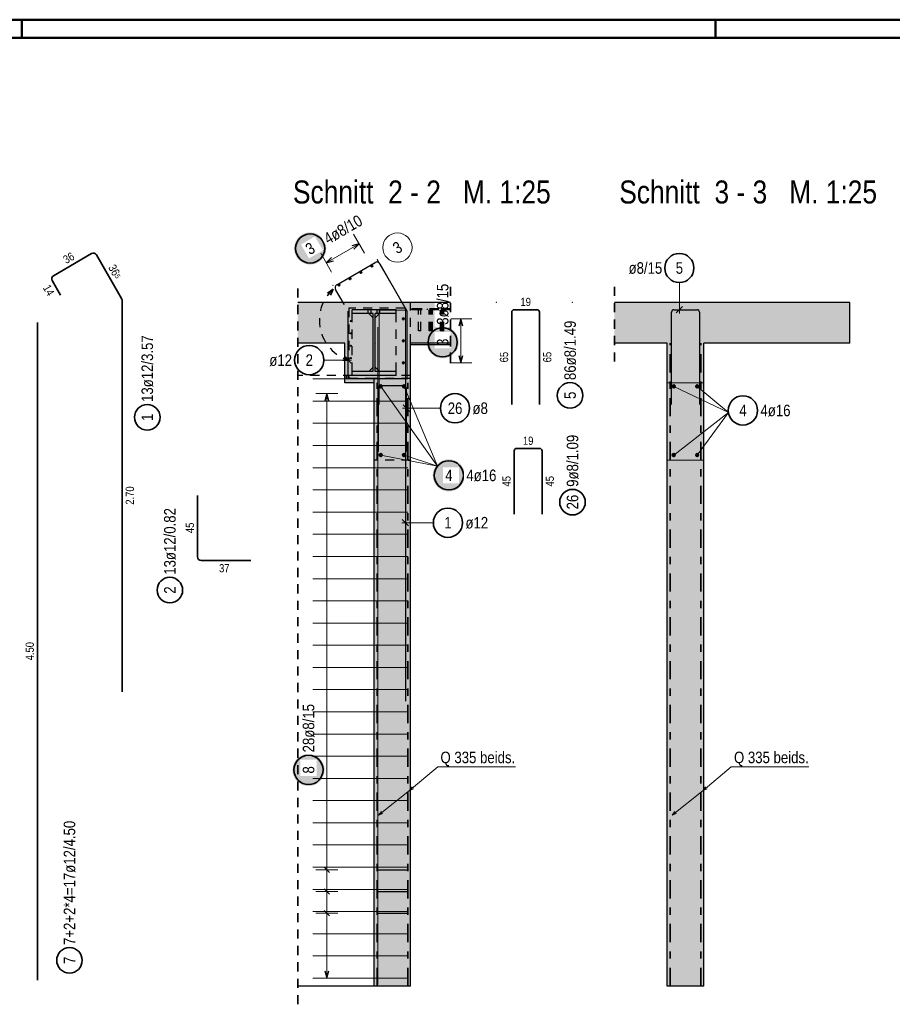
# Model space of a CAD drawing. Header units: millimetres. Extents: x -20 to 91, y -4 to 50.
# Tile 35 of 41: x 49 to 61, y 29 to 42. Entities that reach past the tile are written whole.
import ezdxf

# ---------------------------------------------------------------- set-up
doc = ezdxf.new("R2010")
doc.units = ezdxf.units.MM
doc.linetypes.add('DASHDOT', pattern=[1, 0.5, -0.25, 0, -0.25])
doc.linetypes.add('HIDDEN', pattern=[0.375, 0.25, -0.125])
for name, color, linetype, lineweight in [('Achsen', 7, 'Continuous', 20), ('Bewehrung', 7, 'Continuous', 20), ('nplo Bewehrung', 7, 'Continuous', 20), ('Schraffuren', 7, 'Continuous', 20)]:
    doc.layers.add(name, color=color, linetype=linetype, lineweight=lineweight)
doc.styles.add('Arial Narrow', font='ARIALN.TTF')

msp = doc.modelspace()

# ---------------------------------------------------------------- hatches: boundary and pattern name
at = {"lineweight": 50, "true_color": 0xffffff}
msp.add_hatch(color=7, dxfattribs=at).paths.add_polyline_path([(55.568009, 35.811622), (55.567875, 35.8193), (55.567473, 35.826968), (55.566804, 35.834618), (55.565868, 35.84224), (55.564667, 35.849825), (55.563202, 35.857363), (55.561474, 35.864845), (55.559487, 35.872262), (55.557242, 35.879606), (55.554742, 35.886866), (55.55199, 35.894035), (55.548989, 35.901104), (55.545744, 35.908064), (55.542258, 35.914906), (55.538535, 35.921622), (55.53458, 35.928204), (55.530398, 35.934644), (55.525993, 35.940935), (55.521372, 35.947068), (55.516539, 35.953035), (55.511501, 35.958831), (55.506264, 35.964447), (55.500834, 35.969877), (55.495218, 35.975114), (55.489423, 35.980152), (55.483455, 35.984984), (55.477322, 35.989606), (55.471032, 35.99401), (55.464592, 35.998193), (55.458009, 36.002148), (55.451293, 36.005871), (55.444451, 36.009357), (55.437491, 36.012602), (55.430423, 36.015602), (55.423254, 36.018354), (55.415993, 36.020854), (55.40865, 36.0231), (55.401232, 36.025087), (55.39375, 36.026815), (55.386212, 36.02828), (55.378627, 36.029481), (55.371006, 36.030417), (55.363356, 36.031086), (55.355687, 36.031488), (55.348009, 36.031622), (55.340331, 36.031488), (55.332663, 36.031086), (55.325013, 36.030417), (55.317391, 36.029481), (55.309807, 36.02828), (55.302269, 36.026815), (55.294787, 36.025087), (55.287369, 36.0231), (55.280026, 36.020854), (55.272765, 36.018354), (55.265596, 36.015602), (55.258527, 36.012602), (55.251568, 36.009357), (55.244726, 36.005871), (55.238009, 36.002148), (55.231427, 35.998193), (55.224987, 35.99401), (55.218697, 35.989606), (55.212564, 35.984984), (55.206596, 35.980152), (55.200801, 35.975114), (55.195185, 35.969877), (55.189755, 35.964447), (55.184517, 35.958831), (55.17948, 35.953035), (55.174647, 35.947068), (55.170026, 35.940935), (55.165621, 35.934644), (55.161439, 35.928204), (55.157484, 35.921622), (55.153761, 35.914906), (55.150275, 35.908064), (55.147029, 35.901104), (55.144029, 35.894035), (55.141277, 35.886866), (55.138777, 35.879606), (55.136532, 35.872262), (55.134544, 35.864845), (55.132817, 35.857363), (55.131352, 35.849825), (55.13015, 35.84224), (55.129215, 35.834618), (55.128545, 35.826968), (55.128143, 35.8193), (55.128009, 35.811622), (55.128143, 35.803944), (55.128545, 35.796276), (55.129215, 35.788626), (55.13015, 35.781004), (55.131352, 35.773419), (55.132817, 35.765881), (55.134544, 35.758399), (55.136532, 35.750982), (55.138777, 35.743638), (55.141277, 35.736378), (55.144029, 35.729209), (55.147029, 35.72214), (55.150275, 35.71518), (55.153761, 35.708338), (55.157484, 35.701622), (55.161439, 35.69504), (55.165621, 35.6886), (55.170026, 35.682309), (55.174647, 35.676177), (55.17948, 35.670209), (55.184517, 35.664413), (55.189755, 35.658797), (55.195185, 35.653367), (55.200801, 35.64813), (55.206596, 35.643092), (55.212564, 35.63826), (55.218697, 35.633638), (55.224987, 35.629234), (55.231427, 35.625051), (55.238009, 35.621096), (55.244726, 35.617374), (55.251568, 35.613887), (55.258527, 35.610642), (55.265596, 35.607642), (55.272765, 35.60489), (55.280026, 35.60239), (55.287369, 35.600144), (55.294787, 35.598157), (55.302269, 35.59643), (55.309807, 35.594964), (55.317391, 35.593763), (55.325013, 35.592827), (55.332663, 35.592158), (55.340331, 35.591756), (55.348009, 35.591622), (55.355687, 35.591756), (55.363356, 35.592158), (55.371006, 35.592827), (55.378627, 35.593763), (55.386212, 35.594964), (55.39375, 35.59643), (55.401232, 35.598157), (55.40865, 35.600144), (55.415993, 35.60239), (55.423254, 35.60489), (55.430423, 35.607642), (55.437491, 35.610642), (55.444451, 35.613887), (55.451293, 35.617374), (55.458009, 35.621096), (55.464592, 35.625051), (55.471032, 35.629234), (55.477322, 35.633638), (55.483455, 35.63826), (55.489423, 35.643092), (55.495218, 35.64813), (55.500834, 35.653367), (55.506264, 35.658797), (55.511501, 35.664413), (55.516539, 35.670209), (55.521372, 35.676177), (55.525993, 35.682309), (55.530398, 35.6886), (55.53458, 35.69504), (55.538535, 35.701622), (55.542258, 35.708338), (55.545744, 35.71518), (55.548989, 35.72214), (55.55199, 35.729209), (55.554742, 35.736378), (55.557242, 35.743638), (55.559487, 35.750982), (55.561474, 35.758399), (55.563202, 35.765881), (55.564667, 35.773419), (55.565868, 35.781004), (55.566804, 35.788626), (55.567473, 35.796276)])
at = {"lineweight": 25, "true_color": 0xffffff}
msp.add_hatch(color=7, dxfattribs=at).paths.add_polyline_path([(53.646666, 31.778785), (53.646532, 31.786463), (53.64613, 31.794132), (53.645461, 31.801782), (53.644525, 31.809404), (53.643323, 31.816988), (53.641858, 31.824526), (53.640131, 31.832008), (53.638143, 31.839426), (53.635898, 31.846769), (53.633398, 31.85403), (53.630646, 31.861199), (53.627646, 31.868268), (53.6244, 31.875227), (53.620914, 31.882069), (53.617191, 31.888785), (53.613236, 31.895368), (53.609054, 31.901808), (53.604649, 31.908098), (53.600028, 31.914231), (53.595196, 31.920199), (53.590158, 31.925994), (53.58492, 31.93161), (53.579491, 31.93704), (53.573874, 31.942277), (53.568079, 31.947315), (53.562111, 31.952148), (53.555978, 31.956769), (53.549688, 31.961174), (53.543248, 31.965356), (53.536666, 31.969311), (53.529949, 31.973034), (53.523107, 31.97652), (53.516148, 31.979765), (53.509079, 31.982766), (53.50191, 31.985518), (53.494649, 31.988018), (53.487306, 31.990263), (53.479889, 31.99225), (53.472406, 31.993978), (53.464868, 31.995443), (53.457284, 31.996644), (53.449662, 31.99758), (53.442012, 31.99825), (53.434344, 31.998651), (53.426666, 31.998785), (53.418988, 31.998651), (53.411319, 31.99825), (53.403669, 31.99758), (53.396048, 31.996644), (53.388463, 31.995443), (53.380925, 31.993978), (53.373443, 31.99225), (53.366026, 31.990263), (53.358682, 31.988018), (53.351421, 31.985518), (53.344252, 31.982766), (53.337184, 31.979765), (53.330224, 31.97652), (53.323382, 31.973034), (53.316666, 31.969311), (53.310084, 31.965356), (53.303643, 31.961174), (53.297353, 31.956769), (53.29122, 31.952148), (53.285252, 31.947315), (53.279457, 31.942277), (53.273841, 31.93704), (53.268411, 31.93161), (53.263174, 31.925994), (53.258136, 31.920199), (53.253303, 31.914231), (53.248682, 31.908098), (53.244277, 31.901808), (53.240095, 31.895368), (53.23614, 31.888785), (53.232417, 31.882069), (53.228931, 31.875227), (53.225686, 31.868268), (53.222685, 31.861199), (53.219933, 31.85403), (53.217433, 31.846769), (53.215188, 31.839426), (53.213201, 31.832008), (53.211473, 31.824526), (53.210008, 31.816988), (53.208807, 31.809404), (53.207871, 31.801782), (53.207202, 31.794132), (53.2068, 31.786463), (53.206666, 31.778785), (53.2068, 31.771108), (53.207202, 31.763439), (53.207871, 31.755789), (53.208807, 31.748167), (53.210008, 31.740583), (53.211473, 31.733045), (53.213201, 31.725563), (53.215188, 31.718145), (53.217433, 31.710802), (53.219933, 31.703541), (53.222685, 31.696372), (53.225686, 31.689303), (53.228931, 31.682344), (53.232417, 31.675502), (53.23614, 31.668785), (53.240095, 31.662203), (53.244277, 31.655763), (53.248682, 31.649473), (53.253303, 31.64334), (53.258136, 31.637372), (53.263174, 31.631577), (53.268411, 31.625961), (53.273841, 31.620531), (53.279457, 31.615294), (53.285252, 31.610256), (53.29122, 31.605423), (53.297353, 31.600802), (53.303643, 31.596397), (53.310084, 31.592215), (53.316666, 31.58826), (53.323382, 31.584537), (53.330224, 31.581051), (53.337184, 31.577805), (53.344252, 31.574805), (53.351421, 31.572053), (53.358682, 31.569553), (53.366026, 31.567308), (53.373443, 31.56532), (53.380925, 31.563593), (53.388463, 31.562128), (53.396048, 31.560926), (53.403669, 31.559991), (53.411319, 31.559321), (53.418988, 31.558919), (53.426666, 31.558785), (53.434344, 31.558919), (53.442012, 31.559321), (53.449662, 31.559991), (53.457284, 31.560926), (53.464868, 31.562128), (53.472406, 31.563593), (53.479889, 31.56532), (53.487306, 31.567308), (53.494649, 31.569553), (53.50191, 31.572053), (53.509079, 31.574805), (53.516148, 31.577805), (53.523107, 31.581051), (53.529949, 31.584537), (53.536666, 31.58826), (53.543248, 31.592215), (53.549688, 31.596397), (53.555978, 31.600802), (53.562111, 31.605423), (53.568079, 31.610256), (53.573874, 31.615294), (53.579491, 31.620531), (53.58492, 31.625961), (53.590158, 31.631577), (53.595196, 31.637372), (53.600028, 31.64334), (53.604649, 31.649473), (53.609054, 31.655763), (53.613236, 31.662203), (53.617191, 31.668785), (53.620914, 31.675502), (53.6244, 31.682344), (53.627646, 31.689303), (53.630646, 31.696372), (53.633398, 31.703541), (53.635898, 31.710802), (53.638143, 31.718145), (53.640131, 31.725563), (53.641858, 31.733045), (53.643323, 31.740583), (53.644525, 31.748167), (53.645461, 31.755789), (53.64613, 31.763439)])
at = {"layer": 'Bewehrung', "lineweight": 0, "true_color": 0xffffff}
msp.add_hatch(color=7, dxfattribs=at).paths.add_polyline_path([(53.668402, 38.917553), (53.668268, 38.925231), (53.667866, 38.9329), (53.667197, 38.940549), (53.666261, 38.948171), (53.66506, 38.955756), (53.663595, 38.963294), (53.661867, 38.970776), (53.65988, 38.978193), (53.657635, 38.985537), (53.655135, 38.992798), (53.652383, 38.999967), (53.649382, 39.007035), (53.646137, 39.013995), (53.642651, 39.020837), (53.638928, 39.027553), (53.634973, 39.034135), (53.630791, 39.040576), (53.626386, 39.046866), (53.621765, 39.052999), (53.616932, 39.058966), (53.611894, 39.064762), (53.606657, 39.070378), (53.601227, 39.075808), (53.595611, 39.081045), (53.589816, 39.086083), (53.583848, 39.090916), (53.577715, 39.095537), (53.571425, 39.099941), (53.564985, 39.104124), (53.558402, 39.108079), (53.551686, 39.111802), (53.544844, 39.115288), (53.537884, 39.118533), (53.530816, 39.121534), (53.523647, 39.124286), (53.516386, 39.126786), (53.509043, 39.129031), (53.501625, 39.131018), (53.494143, 39.132746), (53.486605, 39.134211), (53.47902, 39.135412), (53.471399, 39.136348), (53.463749, 39.137017), (53.45608, 39.137419), (53.448402, 39.137553), (53.440724, 39.137419), (53.433056, 39.137017), (53.425406, 39.136348), (53.417784, 39.135412), (53.4102, 39.134211), (53.402662, 39.132746), (53.395179, 39.131018), (53.387762, 39.129031), (53.380419, 39.126786), (53.373158, 39.124286), (53.365989, 39.121534), (53.35892, 39.118533), (53.351961, 39.115288), (53.345119, 39.111802), (53.338402, 39.108079), (53.33182, 39.104124), (53.32538, 39.099941), (53.31909, 39.095537), (53.312957, 39.090916), (53.306989, 39.086083), (53.301194, 39.081045), (53.295577, 39.075808), (53.290148, 39.070378), (53.28491, 39.064762), (53.279873, 39.058966), (53.27504, 39.052999), (53.270419, 39.046866), (53.266014, 39.040576), (53.261832, 39.034135), (53.257877, 39.027553), (53.254154, 39.020837), (53.250668, 39.013995), (53.247422, 39.007035), (53.244422, 38.999967), (53.24167, 38.992798), (53.23917, 38.985537), (53.236925, 38.978193), (53.234937, 38.970776), (53.23321, 38.963294), (53.231745, 38.955756), (53.230543, 38.948171), (53.229607, 38.940549), (53.228938, 38.9329), (53.228536, 38.925231), (53.228402, 38.917553), (53.228536, 38.909875), (53.228938, 38.902207), (53.229607, 38.894557), (53.230543, 38.886935), (53.231745, 38.879351), (53.23321, 38.871813), (53.234937, 38.86433), (53.236925, 38.856913), (53.23917, 38.849569), (53.24167, 38.842309), (53.244422, 38.83514), (53.247422, 38.828071), (53.250668, 38.821111), (53.254154, 38.814269), (53.257877, 38.807553), (53.261832, 38.800971), (53.266014, 38.794531), (53.270419, 38.78824), (53.27504, 38.782108), (53.279873, 38.77614), (53.28491, 38.770344), (53.290148, 38.764728), (53.295577, 38.759298), (53.301194, 38.754061), (53.306989, 38.749023), (53.312957, 38.744191), (53.31909, 38.739569), (53.32538, 38.735165), (53.33182, 38.730983), (53.338402, 38.727028), (53.345119, 38.723305), (53.351961, 38.719818), (53.35892, 38.716573), (53.365989, 38.713573), (53.373158, 38.710821), (53.380419, 38.708321), (53.387762, 38.706076), (53.395179, 38.704088), (53.402662, 38.702361), (53.4102, 38.700895), (53.417784, 38.699694), (53.425406, 38.698758), (53.433056, 38.698089), (53.440724, 38.697687), (53.448402, 38.697553), (53.45608, 38.697687), (53.463749, 38.698089), (53.471399, 38.698758), (53.47902, 38.699694), (53.486605, 38.700895), (53.494143, 38.702361), (53.501625, 38.704088), (53.509043, 38.706076), (53.516386, 38.708321), (53.523647, 38.710821), (53.530816, 38.713573), (53.537884, 38.716573), (53.544844, 38.719818), (53.551686, 38.723305), (53.558402, 38.727028), (53.564985, 38.730983), (53.571425, 38.735165), (53.577715, 38.739569), (53.583848, 38.744191), (53.589816, 38.749023), (53.595611, 38.754061), (53.601227, 38.759298), (53.606657, 38.764728), (53.611894, 38.770344), (53.616932, 38.77614), (53.621765, 38.782108), (53.626386, 38.78824), (53.630791, 38.794531), (53.634973, 38.800971), (53.638928, 38.807553), (53.642651, 38.814269), (53.646137, 38.821111), (53.649382, 38.828071), (53.652383, 38.83514), (53.655135, 38.842309), (53.657635, 38.849569), (53.65988, 38.856913), (53.661867, 38.86433), (53.663595, 38.871813), (53.66506, 38.879351), (53.666261, 38.886935), (53.667197, 38.894557), (53.667866, 38.902207)])
at = {"layer": 'Bewehrung', "lineweight": 25, "true_color": 0xffffff}
msp.add_hatch(color=7, dxfattribs=at).paths.add_polyline_path([(55.483192, 37.632925), (55.483058, 37.640603), (55.482656, 37.648271), (55.481987, 37.655921), (55.481051, 37.663543), (55.47985, 37.671128), (55.478385, 37.678665), (55.476657, 37.686148), (55.47467, 37.693565), (55.472425, 37.700909), (55.469925, 37.708169), (55.467173, 37.715338), (55.464172, 37.722407), (55.460927, 37.729367), (55.457441, 37.736209), (55.453718, 37.742925), (55.449763, 37.749507), (55.445581, 37.755947), (55.441176, 37.762238), (55.436555, 37.76837), (55.431722, 37.774338), (55.426684, 37.780134), (55.421447, 37.78575), (55.416017, 37.79118), (55.410401, 37.796417), (55.404606, 37.801455), (55.398638, 37.806287), (55.392505, 37.810909), (55.386215, 37.815313), (55.379775, 37.819496), (55.373192, 37.823451), (55.366476, 37.827173), (55.359634, 37.83066), (55.352674, 37.833905), (55.345606, 37.836905), (55.338437, 37.839657), (55.331176, 37.842157), (55.323833, 37.844402), (55.316415, 37.84639), (55.308933, 37.848117), (55.301395, 37.849583), (55.29381, 37.850784), (55.286189, 37.85172), (55.278539, 37.852389), (55.27087, 37.852791), (55.263192, 37.852925), (55.255515, 37.852791), (55.247846, 37.852389), (55.240196, 37.85172), (55.232574, 37.850784), (55.22499, 37.849583), (55.217452, 37.848117), (55.20997, 37.84639), (55.202552, 37.844402), (55.195209, 37.842157), (55.187948, 37.839657), (55.180779, 37.836905), (55.17371, 37.833905), (55.166751, 37.83066), (55.159909, 37.827173), (55.153192, 37.823451), (55.14661, 37.819496), (55.14017, 37.815313), (55.13388, 37.810909), (55.127747, 37.806287), (55.121779, 37.801455), (55.115984, 37.796417), (55.110368, 37.79118), (55.104938, 37.78575), (55.099701, 37.780134), (55.094663, 37.774338), (55.08983, 37.76837), (55.085209, 37.762238), (55.080804, 37.755947), (55.076622, 37.749507), (55.072667, 37.742925), (55.068944, 37.736209), (55.065458, 37.729367), (55.062212, 37.722407), (55.059212, 37.715338), (55.05646, 37.708169), (55.05396, 37.700909), (55.051715, 37.693565), (55.049727, 37.686148), (55.048, 37.678665), (55.046535, 37.671128), (55.045333, 37.663543), (55.044398, 37.655921), (55.043728, 37.648271), (55.043326, 37.640603), (55.043192, 37.632925), (55.043326, 37.625247), (55.043728, 37.617579), (55.044398, 37.609929), (55.045333, 37.602307), (55.046535, 37.594722), (55.048, 37.587184), (55.049727, 37.579702), (55.051715, 37.572285), (55.05396, 37.564941), (55.05646, 37.55768), (55.059212, 37.550511), (55.062212, 37.543443), (55.065458, 37.536483), (55.068944, 37.529641), (55.072667, 37.522925), (55.076622, 37.516343), (55.080804, 37.509902), (55.085209, 37.503612), (55.08983, 37.497479), (55.094663, 37.491512), (55.099701, 37.485716), (55.104938, 37.4801), (55.110368, 37.47467), (55.115984, 37.469433), (55.121779, 37.464395), (55.127747, 37.459563), (55.13388, 37.454941), (55.14017, 37.450537), (55.14661, 37.446354), (55.153192, 37.442399), (55.159909, 37.438676), (55.166751, 37.43519), (55.17371, 37.431945), (55.180779, 37.428944), (55.187948, 37.426193), (55.195209, 37.423692), (55.202552, 37.421447), (55.20997, 37.41946), (55.217452, 37.417732), (55.22499, 37.416267), (55.232574, 37.415066), (55.240196, 37.41413), (55.247846, 37.413461), (55.255515, 37.413059), (55.263192, 37.412925), (55.27087, 37.413059), (55.278539, 37.413461), (55.286189, 37.41413), (55.29381, 37.415066), (55.301395, 37.416267), (55.308933, 37.417732), (55.316415, 37.41946), (55.323833, 37.421447), (55.331176, 37.423692), (55.338437, 37.426193), (55.345606, 37.428944), (55.352674, 37.431945), (55.359634, 37.43519), (55.366476, 37.438676), (55.373192, 37.442399), (55.379775, 37.446354), (55.386215, 37.450537), (55.392505, 37.454941), (55.398638, 37.459563), (55.404606, 37.464395), (55.410401, 37.469433), (55.416017, 37.47467), (55.421447, 37.4801), (55.426684, 37.485716), (55.431722, 37.491512), (55.436555, 37.497479), (55.441176, 37.503612), (55.445581, 37.509902), (55.449763, 37.516343), (55.453718, 37.522925), (55.457441, 37.529641), (55.460927, 37.536483), (55.464172, 37.543443), (55.467173, 37.550511), (55.469925, 37.55768), (55.472425, 37.564941), (55.47467, 37.572285), (55.476657, 37.579702), (55.478385, 37.587184), (55.47985, 37.594722), (55.481051, 37.602307), (55.481987, 37.609929), (55.482656, 37.617579)])
at = {"layer": 'Schraffuren', "lineweight": 13, "true_color": 0xd7ffd7}
for points in [[(54.339238, 37.619765), (55.369053, 37.619765), (55.369053, 38.179777), (53.280049, 38.179777), (53.280049, 37.619765), (54.311238, 37.619765), (54.311238, 38.027777), (54.025238, 38.027777), (54.025238, 38.079777), (54.625238, 38.079777), (54.625238, 38.027777), (54.339238, 38.027777)], [(57.614488, 37.619765), (60.838801, 37.619777), (60.838801, 38.179777), (57.614488, 38.179777)], [(54.825238, 37.079777), (54.825238, 37.619765), (54.339238, 37.619765), (54.339238, 37.231777), (54.625238, 37.231777), (54.625238, 37.179777), (54.025238, 37.179777), (54.025238, 37.231777), (54.311238, 37.231777), (54.311238, 37.619765), (53.925238, 37.619765), (53.925238, 37.079777)], [(58.338794, 28.819765), (58.838794, 28.819765), (58.838794, 37.619765), (58.338794, 37.619765)], [(54.325238, 28.819765), (54.825238, 28.819765), (54.825238, 37.079777), (54.325238, 37.079777)]]:
    msp.add_hatch(color=254, dxfattribs=at).paths.add_polyline_path(points)
at = {"layer": 'Schraffuren', "lineweight": 13, "true_color": 0x4682b4}
msp.add_hatch(color=145, dxfattribs=at).paths.add_polyline_path([(54.025238, 37.179777), (54.625238, 37.179777), (54.625238, 37.231777), (54.339238, 37.231777), (54.339238, 38.027777), (54.625238, 38.027777), (54.625238, 38.079777), (54.025238, 38.079777), (54.025238, 38.027777), (54.311238, 38.027777), (54.311238, 37.231777), (54.025238, 37.231777)])

# ---------------------------------------------------------------- linework, layer by layer
at = {"color": 4, "linetype": 'Continuous', "lineweight": 50}
for p, q in [((87.5, 42.05), (0, 42.05)), ((87.25, 41.8), (1, 41.8))]:
    msp.add_line(p, q, dxfattribs=at)
at = {"color": 4, "linetype": 'Continuous', "lineweight": 50, "ltscale": 0.5}
for p, q in [((49.5, 42.05), (49.5, 41.8)), ((59, 42.05), (59, 41.8))]:
    msp.add_line(p, q, dxfattribs=at)
at = {"color": 2, "linetype": 'Continuous', "lineweight": 35, "ltscale": 0.5}
for p, q in [((49.932665, 38.545386), (50.455745, 38.847386)), ((50.521314, 38.829817), (50.865883, 38.233006)), ((50.031096, 38.278899), (49.915096, 38.479817)), ((50.872314, 38.209006), (50.872314, 32.845867)), ((56.209675, 36.779777), (56.209675, 38.047777)), ((56.241675, 38.079777), (56.557675, 38.079777)), ((56.589675, 38.047777), (56.589675, 36.779777)), ((49.714866, 28.902391), (49.714866, 37.902391)), ((56.24393, 35.279583), (56.24393, 36.147583)), ((56.27593, 36.179583), (56.59193, 36.179583)), ((56.62393, 36.147583), (56.62393, 35.279583)), ((51.907394, 35.536758), (51.907394, 34.694758)), ((51.955394, 34.646758), (52.637394, 34.646758))]:
    msp.add_line(p, q, dxfattribs=at)
at = {"color": 9, "linetype": 'Continuous', "lineweight": 0}
for p, q in [((54.775238, 38.058356), (54.370238, 38.759836)), ((53.965238, 38.058356), (53.965238, 37.139777)), ((54.775238, 38.058356), (54.775238, 37.139777)), ((54.775238, 37.139777), (53.965238, 37.139777)), ((58.338794, 37.079763), (58.838794, 37.079763)), ((58.338794, 36.019777), (58.838794, 36.019777))]:
    msp.add_line(p, q, dxfattribs=at)
at = {"color": 2, "linetype": 'HIDDEN', "lineweight": 35, "ltscale": 0.5}
msp.add_line((57.614488, 37.369777), (57.614488, 38.429777), dxfattribs=at)
at = {"color": 2, "linetype": 'Continuous', "lineweight": 35}
for p, q in [((53.763429, 38.360356), (53.686742, 38.307812)), ((53.763429, 38.360356), (53.726775, 38.278899)), ((53.978261, 37.389573), (53.8958, 37.389292)), ((53.919414, 37.439328), (53.978261, 37.389573))]:
    msp.add_line(p, q, dxfattribs=at)
at = {"color": 3, "linetype": 'HIDDEN', "lineweight": 25, "ltscale": 0.5}
for p, q in [((54.825238, 37.619765), (54.825238, 38.179777)), ((54.748086, 38.101086), (53.978261, 38.101086)), ((53.978261, 38.101086), (53.978261, 37.389573)), ((54.025238, 37.231777), (54.025238, 38.027777)), ((54.245409, 38.027777), (54.245409, 38.079777)), ((54.251238, 38.027777), (54.311238, 37.967777)), ((54.285066, 38.027777), (54.285066, 38.079777)), ((54.399238, 38.027777), (54.339238, 37.967777)), ((54.365409, 38.027777), (54.365409, 38.079777)), ((54.405066, 38.027777), (54.405066, 38.079777)), ((54.625238, 37.231777), (54.625238, 38.027777)), ((54.842166, 38.079763), (54.842166, 38.089763)), ((54.898734, 38.089763), (54.842166, 38.089763)), ((54.898734, 38.079763), (54.842166, 38.079763)), ((54.898734, 38.079763), (54.898734, 38.089763)), ((54.932232, 37.789763), (54.932232, 38.079763)), ((54.964232, 37.789763), (54.964232, 38.079763)), ((55.053575, 38.079763), (55.053575, 38.089763)), ((55.076481, 37.789763), (55.076481, 38.079763)), ((55.091016, 37.789763), (55.091016, 38.079763)), ((54.93345, 37.789763), (54.932232, 37.789763)), ((54.936918, 37.789763), (54.93345, 37.789763)), ((54.942109, 37.789763), (54.936918, 37.789763)), ((54.948232, 37.789763), (54.942109, 37.789763)), ((54.954355, 37.789763), (54.948232, 37.789763)), ((54.959545, 37.789763), (54.954355, 37.789763)), ((54.963014, 37.789763), (54.959545, 37.789763)), ((54.964232, 37.789763), (54.963014, 37.789763)), ((55.077699, 37.789763), (55.076481, 37.789763)), ((55.081168, 37.789763), (55.077699, 37.789763)), ((55.086359, 37.789763), (55.081168, 37.789763)), ((55.092481, 37.789763), (55.086359, 37.789763)), ((55.098604, 37.789763), (55.092481, 37.789763)), ((55.103795, 37.789763), (55.098604, 37.789763)), ((55.107264, 37.789763), (55.103795, 37.789763)), ((55.108481, 37.789763), (55.107264, 37.789763)), ((55.112747, 37.789763), (55.108481, 37.789763)), ((55.117937, 37.789763), (55.112747, 37.789763)), ((55.121406, 37.789763), (55.117937, 37.789763)), ((55.122232, 37.789763), (55.121406, 37.789763)), ((55.233263, 37.789763), (55.232045, 37.789763)), ((55.236731, 37.789763), (55.233263, 37.789763)), ((55.241922, 37.789763), (55.236731, 37.789763)), ((55.248045, 37.789763), (55.241922, 37.789763)), ((55.254168, 37.789763), (55.248045, 37.789763)), ((55.259359, 37.789763), (55.254168, 37.789763)), ((55.262827, 37.789763), (55.259359, 37.789763)), ((55.264045, 37.789763), (55.262827, 37.789763)), ((55.26831, 37.789763), (55.264045, 37.789763)), ((55.273501, 37.789763), (55.26831, 37.789763)), ((55.276969, 37.789763), (55.273501, 37.789763)), ((55.278187, 37.789763), (55.276969, 37.789763)), ((54.311238, 37.291777), (54.251238, 37.231777)), ((54.339238, 37.291777), (54.399238, 37.231777)), ((54.025238, 37.179777), (53.280049, 37.179777)), ((53.945238, 37.139777), (53.945238, 37.179777)), ((54.325238, 37.139777), (53.945238, 37.139777)), ((54.325238, 37.079777), (54.325238, 37.139777)), ((54.825238, 37.139777), (54.325238, 37.139777)), ((54.825238, 37.179777), (54.625238, 37.179777)), ((54.825238, 36.019777), (54.325238, 36.019777))]:
    msp.add_line(p, q, dxfattribs=at)
at = {"color": 2, "linetype": 'DASHDOT', "lineweight": 35, "ltscale": 0.5}
for p, q in [((58.378794, 28.819765), (58.378794, 37.619765)), ((58.798794, 28.819765), (58.798794, 37.619765)), ((54.365238, 28.819765), (54.365238, 37.079777)), ((54.785238, 28.819765), (54.785238, 37.079777))]:
    msp.add_line(p, q, dxfattribs=at)
at = {"color": 3, "linetype": 'Continuous', "lineweight": 25, "ltscale": 0.5}
for p, q in [((54.385238, 36.139777), (54.385238, 37.007777)), ((54.417238, 37.039777), (54.733238, 37.039777)), ((54.765238, 37.007777), (54.765238, 36.139777)), ((53.676666, 36.931777), (53.649871, 36.831777)), ((53.703461, 36.831777), (53.676666, 36.931777)), ((54.721043, 36.774866), (54.809432, 36.686478)), ((53.64131, 30.445349), (53.712021, 30.374639)), ((54.365238, 30.409994), (54.785238, 30.409994)), ((53.64131, 30.148905), (53.712021, 30.078194)), ((54.365238, 30.113549), (54.785238, 30.113549)), ((53.64131, 29.85246), (53.712021, 29.781749)), ((54.365238, 29.817105), (54.785238, 29.817105)), ((53.649871, 29.027771), (53.676666, 28.927771)), ((53.676666, 28.927771), (53.703461, 29.027771))]:
    msp.add_line(p, q, dxfattribs=at)
at = {"color": 5, "linetype": 'Continuous', "lineweight": 18, "ltscale": 0.5}
for p, q in [((54.415238, 37.029765), (55.19306, 35.938076)), ((54.735238, 37.029765), (55.19306, 35.938076)), ((58.428794, 37.029765), (59.177205, 36.674108)), ((58.748794, 37.029765), (59.177205, 36.674108)), ((53.826666, 36.931777), (53.526666, 36.931777)), ((53.676666, 28.927771), (53.676666, 36.931777)), ((55.232173, 36.730672), (54.715238, 36.730672)), ((58.428794, 36.089765), (59.177205, 36.674108)), ((58.748794, 36.089765), (59.177205, 36.674108)), ((54.415238, 36.089765), (55.19306, 35.938076)), ((54.735238, 36.089765), (55.19306, 35.938076)), ((53.526666, 30.409994), (53.826666, 30.409994)), ((53.526666, 30.113549), (53.826666, 30.113549)), ((53.526666, 29.817105), (53.826666, 29.817105)), ((53.526666, 28.927771), (53.826666, 28.927771))]:
    msp.add_line(p, q, dxfattribs=at)
at = {"color": 9, "linetype": 'Continuous', "lineweight": 0}
for centre in [(54.368562, 38.764986), (53.762344, 38.414986), (53.912344, 38.155178), (57.037759, 38.179777), (59.238801, 38.179777), (54.773562, 38.063505), (54.311238, 37.619765), (54.339238, 37.619765), (54.773562, 37.144926), (58.378794, 34.619765), (58.798794, 34.619765)]:
    msp.add_circle(centre, 0.00222, dxfattribs=at)
at = {"color": 2, "linetype": 'Continuous', "lineweight": 35, "ltscale": 0.5}
for centre, radius in [((57.008299, 36.906546), 0.175), ((55.432173, 36.730672), 0.2), ((59.375476, 36.700353), 0.2), ((51.218276, 36.60636), 0.175), ((55.348009, 35.811622), 0.2), ((57.041617, 35.444732), 0.175), ((51.527482, 34.240589), 0.175), ((53.426666, 31.778785), 0.2), ((50.152933, 29.171992), 0.175)]:
    msp.add_circle(centre, radius, dxfattribs=at)
at = {"color": 4, "linetype": 'Continuous', "lineweight": 50, "ltscale": 0.5}
for centre, radius in [((54.415238, 37.029765), 0.016), ((54.415238, 37.029765), 0.016), ((54.415238, 37.029765), 0.0144), ((54.415238, 37.029765), 0.0112), ((54.415238, 37.029765), 0.008), ((54.415238, 37.029765), 0.0048), ((54.415238, 37.029765), 0.0016), ((54.735238, 37.029765), 0.016), ((54.735238, 37.029765), 0.016), ((54.735238, 37.029765), 0.0144), ((54.735238, 37.029765), 0.0112), ((54.735238, 37.029765), 0.008), ((54.735238, 37.029765), 0.0048), ((54.735238, 37.029765), 0.0016), ((58.428794, 37.029765), 0.016), ((58.428794, 37.029765), 0.016), ((58.428794, 37.029765), 0.0144), ((58.428794, 37.029765), 0.0112), ((58.428794, 37.029765), 0.008), ((58.428794, 37.029765), 0.0048), ((58.428794, 37.029765), 0.0016), ((58.748794, 37.029765), 0.016), ((58.748794, 37.029765), 0.016), ((58.748794, 37.029765), 0.0144), ((58.748794, 37.029765), 0.0112), ((58.748794, 37.029765), 0.008), ((58.748794, 37.029765), 0.0048), ((58.748794, 37.029765), 0.0016), ((54.415238, 36.089765), 0.016), ((54.415238, 36.089765), 0.016), ((54.415238, 36.089765), 0.0144), ((54.415238, 36.089765), 0.0112), ((54.415238, 36.089765), 0.008), ((54.415238, 36.089765), 0.0048), ((54.415238, 36.089765), 0.0016), ((54.735238, 36.089765), 0.016), ((54.735238, 36.089765), 0.016), ((54.735238, 36.089765), 0.0144), ((54.735238, 36.089765), 0.0112), ((54.735238, 36.089765), 0.008), ((54.735238, 36.089765), 0.0048), ((54.735238, 36.089765), 0.0016), ((58.428794, 36.089765), 0.016), ((58.428794, 36.089765), 0.016), ((58.428794, 36.089765), 0.0144), ((58.428794, 36.089765), 0.0112), ((58.428794, 36.089765), 0.008), ((58.428794, 36.089765), 0.0048), ((58.428794, 36.089765), 0.0016), ((58.748794, 36.089765), 0.016), ((58.748794, 36.089765), 0.016), ((58.748794, 36.089765), 0.0144), ((58.748794, 36.089765), 0.0112), ((58.748794, 36.089765), 0.008), ((58.748794, 36.089765), 0.0048), ((58.748794, 36.089765), 0.0016)]:
    msp.add_circle(centre, radius, dxfattribs=at)
at = {"color": 2, "linetype": 'Continuous', "lineweight": 35, "ltscale": 0.5}
for centre, radius, start, end in [((50.479745, 38.805817), 0.048, 30, 120), ((49.956665, 38.503817), 0.048, 120, 210), ((50.824314, 38.209006), 0.048, 0, 30), ((56.241675, 38.047777), 0.032, 90, 180), ((56.557675, 38.047777), 0.032, 0, 90), ((56.27593, 36.147583), 0.032, 90, 180), ((56.59193, 36.147583), 0.032, 0, 90), ((51.955394, 34.694758), 0.048, 180, 270)]:
    msp.add_arc(centre, radius, start, end, dxfattribs=at)
at = {"color": 3, "linetype": 'HIDDEN', "lineweight": 25, "ltscale": 0.5}
msp.add_arc((54.147423, 37.935248), 0.572859, 132.0910028, 252.7763451, dxfattribs=at)
at = {"color": 3, "linetype": 'Continuous', "lineweight": 25, "ltscale": 0.5}
for centre, start, end in [((54.417238, 37.007777), 90, 180), ((54.733238, 37.007777), 0, 90)]:
    msp.add_arc(centre, 0.032, start, end, dxfattribs=at)
at = {"layer": 'Achsen', "color": 3, "linetype": 'Continuous', "lineweight": 25}
msp.add_line((54.325238, 28.819765), (53.280049, 28.819765), dxfattribs=at)
at = {"layer": 'Bewehrung', "color": 5, "linetype": 'Continuous', "lineweight": 18, "ltscale": 0.5}
for p, q in [((54.193682, 38.851886), (54.043682, 39.111694)), ((54.118682, 38.98179), (53.668394, 38.721816)), ((53.593394, 38.85172), (53.743394, 38.591912)), ((58.50453, 38.450486), (58.50453, 38.029777)), ((55.663192, 37.955505), (55.363192, 37.955505)), ((55.513192, 37.352926), (55.513192, 37.955505)), ((53.636709, 37.389456), (54.015238, 37.389456)), ((55.363192, 37.352926), (55.663192, 37.352926)), ((55.135684, 35.163026), (54.703562, 35.163026))]:
    msp.add_line(p, q, dxfattribs=at)
at = {"layer": 'Bewehrung', "color": 3, "linetype": 'Continuous', "lineweight": 25, "ltscale": 0.5}
for p, q in [((54.118682, 38.98179), (54.018682, 38.954995)), ((54.045477, 38.908585), (54.118682, 38.98179)), ((53.741599, 38.795021), (53.668394, 38.721816)), ((53.668394, 38.721816), (53.768394, 38.748611)), ((53.813913, 38.421665), (54.336992, 38.723665)), ((54.402562, 38.706096), (54.747131, 38.109285)), ((53.912344, 38.155178), (53.796344, 38.356096)), ((53.965238, 38.029777), (53.965238, 37.187777)), ((54.753562, 38.085285), (54.753562, 32.722146)), ((58.398794, 36.779777), (58.398794, 38.047777)), ((58.430794, 38.079777), (58.746794, 38.079777)), ((58.460336, 38.035583), (58.548724, 38.123971)), ((58.778794, 38.047777), (58.778794, 36.779777)), ((55.513192, 37.955505), (55.486397, 37.855505)), ((55.539987, 37.855505), (55.513192, 37.955505)), ((54.009432, 37.345261), (53.921043, 37.43365)), ((55.486397, 37.452926), (55.513192, 37.352926)), ((55.513192, 37.352926), (55.539987, 37.452926)), ((54.013238, 37.139777), (54.695238, 37.139777)), ((54.709368, 35.20722), (54.797756, 35.118832))]:
    msp.add_line(p, q, dxfattribs=at)
at = {"layer": 'Bewehrung', "color": 2, "linetype": 'Continuous', "lineweight": 35, "ltscale": 0.5}
for centre in [(53.448402, 38.917553), (58.50453, 38.650486), (55.263192, 37.632925), (53.436709, 37.389456), (55.335684, 35.163026)]:
    msp.add_circle(centre, 0.2, dxfattribs=at)
at = {"layer": 'Bewehrung', "color": 9, "linetype": 'Continuous', "lineweight": 0, "ltscale": 0.5}
for centre, radius in [((54.643746, 38.930315), 0.2), ((54.006261, 37.924207), 0.008), ((54.006261, 37.924207), 0.008), ((54.006261, 37.924207), 0.0072), ((54.006261, 37.924207), 0.0056), ((54.006261, 37.924207), 0.004), ((54.006261, 37.924207), 0.0024), ((54.006261, 37.924207), 0.0008), ((54.006261, 37.755329), 0.008), ((54.006261, 37.755329), 0.008), ((54.006261, 37.755329), 0.0072), ((54.006261, 37.755329), 0.0056), ((54.006261, 37.755329), 0.004), ((54.006261, 37.755329), 0.0024), ((54.006261, 37.755329), 0.0008), ((54.006261, 37.586451), 0.008), ((54.006261, 37.586451), 0.008), ((54.006261, 37.586451), 0.0072), ((54.006261, 37.586451), 0.0056), ((54.006261, 37.586451), 0.004), ((54.006261, 37.586451), 0.0024), ((54.006261, 37.586451), 0.0008), ((54.006261, 37.417573), 0.008), ((54.006261, 37.417573), 0.008), ((54.006261, 37.417573), 0.0072), ((54.006261, 37.417573), 0.0056), ((54.006261, 37.417573), 0.004), ((54.006261, 37.417573), 0.0024), ((54.006261, 37.417573), 0.0008)]:
    msp.add_circle(centre, radius, dxfattribs=at)
at = {"layer": 'Bewehrung', "color": 4, "linetype": 'Continuous', "lineweight": 50, "ltscale": 0.5}
for centre, radius in [((54.143935, 38.591419), 0.008), ((54.143935, 38.591419), 0.008), ((54.143935, 38.591419), 0.0072), ((54.143935, 38.591419), 0.0056), ((54.143935, 38.591419), 0.004), ((54.143935, 38.591419), 0.0024), ((54.143935, 38.591419), 0.0008), ((54.294031, 38.678077), 0.008), ((54.294031, 38.678077), 0.008), ((54.294031, 38.678077), 0.0072), ((54.294031, 38.678077), 0.0056), ((54.294031, 38.678077), 0.004), ((54.294031, 38.678077), 0.0024), ((54.294031, 38.678077), 0.0008), ((53.843743, 38.418103), 0.008), ((53.843743, 38.418103), 0.008), ((53.843743, 38.418103), 0.0072), ((53.843743, 38.418103), 0.0056), ((53.843743, 38.418103), 0.004), ((53.843743, 38.418103), 0.0024), ((53.843743, 38.418103), 0.0008), ((53.993839, 38.504761), 0.008), ((53.993839, 38.504761), 0.008), ((53.993839, 38.504761), 0.0072), ((53.993839, 38.504761), 0.0056), ((53.993839, 38.504761), 0.004), ((53.993839, 38.504761), 0.0024), ((53.993839, 38.504761), 0.0008), ((54.725562, 37.955505), 0.008), ((54.725562, 37.955505), 0.008), ((54.725562, 37.955505), 0.0072), ((54.725562, 37.955505), 0.0056), ((54.725562, 37.955505), 0.004), ((54.725562, 37.955505), 0.0024), ((54.725562, 37.955505), 0.0008), ((54.725562, 37.654216), 0.008), ((54.725562, 37.654216), 0.008), ((54.725562, 37.654216), 0.0072), ((54.725562, 37.654216), 0.0056), ((54.725562, 37.654216), 0.004), ((54.725562, 37.654216), 0.0024), ((54.725562, 37.654216), 0.0008), ((54.725562, 37.352926), 0.008), ((54.725562, 37.352926), 0.008), ((54.725562, 37.352926), 0.0072), ((54.725562, 37.352926), 0.0056), ((54.725562, 37.352926), 0.004), ((54.725562, 37.352926), 0.0024), ((54.725562, 37.352926), 0.0008)]:
    msp.add_circle(centre, radius, dxfattribs=at)
at = {"layer": 'Bewehrung', "color": 9, "linetype": 'Continuous', "lineweight": 0}
msp.add_circle((55.998321, 38.179763), 0.00222, dxfattribs=at)
at = {"layer": 'Bewehrung', "color": 3, "linetype": 'Continuous', "lineweight": 25, "ltscale": 0.5}
for centre, radius, start, end in [((54.360992, 38.682096), 0.048, 30, 120), ((53.837913, 38.380096), 0.048, 120, 210), ((54.705562, 38.085285), 0.048, 0, 30), ((58.430794, 38.047777), 0.032, 90, 180), ((58.746794, 38.047777), 0.032, 0, 90), ((54.013238, 37.187777), 0.048, 180, 270)]:
    msp.add_arc(centre, radius, start, end, dxfattribs=at)
at = {"layer": 'nplo Bewehrung', "color": 9, "linetype": 'Continuous', "lineweight": 0, "ltscale": 0.5}
for p, q in [((54.393238, 36.779763), (54.393238, 38.071763)), ((54.393238, 38.071763), (54.757238, 38.071763)), ((54.757238, 38.071763), (54.757238, 36.779763)), ((54.375242, 28.839765), (54.375242, 37.839765)), ((53.485238, 37.131772), (54.785238, 37.131772)), ((53.485238, 36.82792), (54.785238, 36.82792)), ((53.485238, 36.524068), (54.785238, 36.524068)), ((53.485238, 36.220216), (54.785238, 36.220216)), ((53.485238, 35.916363), (54.785238, 35.916363)), ((53.485238, 35.612511), (54.785238, 35.612511)), ((53.485238, 35.308659), (54.785238, 35.308659)), ((53.485238, 35.004807), (54.785238, 35.004807)), ((53.485238, 34.700955), (54.785238, 34.700955)), ((53.485238, 34.397103), (54.785238, 34.397103)), ((53.485238, 34.093251), (54.785238, 34.093251)), ((53.485238, 33.789399), (54.785238, 33.789399)), ((53.485238, 33.485547), (54.785238, 33.485547)), ((53.485238, 33.181695), (54.785238, 33.181695)), ((53.485238, 31.662434), (54.785238, 31.662434)), ((53.485238, 31.358582), (54.785238, 31.358582)), ((53.485238, 31.05473), (54.785238, 31.05473)), ((53.485238, 30.750878), (54.785238, 30.750878)), ((53.485238, 30.447026), (54.785238, 30.447026)), ((53.485238, 30.143174), (54.785238, 30.143174)), ((53.485238, 29.839322), (54.785238, 29.839322)), ((53.485238, 29.535469), (54.785238, 29.535469)), ((53.485238, 29.231617), (54.785238, 29.231617)), ((53.485238, 28.927765), (54.785238, 28.927765))]:
    msp.add_line(p, q, dxfattribs=at)
at = {"layer": 'Schraffuren', "color": 3, "linetype": 'Continuous', "lineweight": 25}
for p, q in [((60.838801, 38.179777), (57.614488, 38.179777)), ((60.838801, 37.619777), (60.838801, 38.179777)), ((54.025238, 38.027777), (54.025238, 38.079777)), ((54.625238, 38.079763), (54.025238, 38.079763)), ((54.311238, 38.027777), (54.025238, 38.027777)), ((54.311238, 37.231777), (54.311238, 38.027777)), ((54.339238, 37.231777), (54.339238, 38.027777)), ((54.625238, 38.027777), (54.339238, 38.027777)), ((54.625238, 38.027777), (54.625238, 38.079777)), ((53.925238, 37.619765), (53.280049, 37.619765)), ((53.925238, 37.079777), (53.925238, 37.619765)), ((54.825238, 37.079777), (54.825238, 37.619765)), ((58.338794, 37.619765), (57.614488, 37.619765)), ((58.338794, 28.819765), (58.338794, 37.619765)), ((58.838794, 28.819765), (58.838794, 37.619765)), ((60.838801, 37.619765), (58.838794, 37.619765)), ((54.025238, 37.179777), (54.025238, 37.231777)), ((54.311238, 37.231777), (54.025238, 37.231777)), ((54.625238, 37.231777), (54.339238, 37.231777)), ((54.625238, 37.179777), (54.625238, 37.231777)), ((54.325238, 37.079777), (53.925238, 37.079777)), ((54.625238, 37.179777), (54.025238, 37.179777)), ((54.325238, 28.819765), (54.325238, 37.079777)), ((54.825238, 28.819765), (54.825238, 37.079777)), ((54.825238, 28.819765), (54.325238, 28.819765)), ((58.838794, 28.819765), (58.338794, 28.819765))]:
    msp.add_line(p, q, dxfattribs=at)
at = {"layer": 'Schraffuren', "color": 5, "linetype": 'Continuous', "lineweight": 18}
for p, q in [((55.196753, 31.818765), (54.809179, 31.494725)), ((55.196753, 31.818765), (56.260333, 31.818765)), ((59.216341, 31.818765), (58.828768, 31.494725)), ((59.216341, 31.818765), (60.279921, 31.818765)), ((54.809179, 31.494725), (54.844898, 31.545545)), ((58.828768, 31.494725), (58.864487, 31.545545)), ((54.809179, 31.494725), (54.387015, 31.158557)), ((54.865523, 31.520877), (54.809179, 31.494725)), ((58.828768, 31.494725), (58.406603, 31.158557)), ((58.885111, 31.520877), (58.828768, 31.494725)), ((54.387015, 31.158557), (54.423937, 31.20851)), ((54.443967, 31.183356), (54.387015, 31.158557)), ((58.406603, 31.158557), (58.443525, 31.20851)), ((58.463555, 31.183356), (58.406603, 31.158557))]:
    msp.add_line(p, q, dxfattribs=at)

# ---------------------------------------------------------------- texts
at = {"color": 1, "lineweight": 70, "style": 'Arial Narrow'}
for s, p in [('Schnitt  2 - 2   M. 1:25', (53.212984, 39.533655)), ('Schnitt  3 - 3   M. 1:25', (57.68178, 39.533655))]:
    msp.add_text(s, height=0.315, dxfattribs=at).set_placement(p)
at = {"color": 2, "lineweight": 35, "style": 'Arial Narrow'}
for p in [(55.233492, 31.871179), (59.25308, 31.871179)]:
    msp.add_text('Q 335 beids.', height=0.1575, dxfattribs=at).set_placement(p)
at = {"color": 3, "lineweight": 25, "char_height": 0.1125, "attachment_point": 1, "line_spacing_factor": 0.9, "style": 'Arial Narrow'}
for s, insert, rotation in [('36', (50.051575, 38.801678), 30), ('36{\\A1;\\H.6x;\\S5;}', (50.776816, 38.712274), 300), ('14', (49.882357, 38.436522), 300), ('65', (56.047175, 37.358902), 90), ('65', (56.639675, 37.358902), 90), ('45', (56.67393, 35.658708), 90), ('2.70', (50.922314, 35.410117), 90), ('45', (51.744894, 35.020883), 90), ('4.50', (49.552366, 33.278641), 90)]:
    msp.add_mtext(s, dxfattribs=dict(at, insert=insert, rotation=rotation))
for s, insert in [('19', (56.3288, 38.242277)), ('19', (56.363055, 36.342083)), ('37', (52.201519, 34.596758))]:
    msp.add_mtext(s, dxfattribs=dict(at, insert=insert))
at = {"color": 2, "lineweight": 35, "char_height": 0.1575, "attachment_point": 1, "rotation": 90, "line_spacing_factor": 0.9, "style": 'Arial Narrow'}
for s, insert in [('86ø8/1.49', (56.929549, 37.116546)), ('13ø12/3.57', (51.139526, 36.81636)), ('5', (56.929549, 36.856933)), ('1', (51.139526, 36.556748)), ('9ø8/1.09', (56.962867, 35.654732)), ('13ø12/0.82', (51.448732, 34.450589)), ('26', (56.962867, 35.345507)), ('2', (51.448732, 34.190976)), ('7+2+2*4=17ø12/4.50', (50.074183, 29.381992)), ('7', (50.074183, 29.12238))]:
    msp.add_mtext(s, dxfattribs=dict(at, insert=insert))
at = {"color": 2, "lineweight": 35, "char_height": 0.1575, "attachment_point": 1, "line_spacing_factor": 0.9, "style": 'Arial Narrow'}
for s, insert in [('26', (55.332948, 36.809422)), ('ø8', (55.672173, 36.809422)), ('4', (59.325863, 36.779103)), ('4ø16', (59.615476, 36.779103))]:
    msp.add_mtext(s, dxfattribs=dict(at, insert=insert))
at = {"layer": 'Bewehrung', "color": 9, "lineweight": 0, "insert": (54.561406, 38.973708), "char_height": 0.1575, "attachment_point": 1, "rotation": 30, "line_spacing_factor": 0.9, "style": 'Arial Narrow'}
msp.add_mtext('3', dxfattribs=at)
at = {"layer": 'Bewehrung', "color": 2, "lineweight": 35, "char_height": 0.1575, "attachment_point": 1, "line_spacing_factor": 0.9, "style": 'Arial Narrow'}
for s, insert in [('ø8/15', (57.809355, 38.729236)), ('5', (58.454917, 38.729236)), ('ø12', (52.889584, 37.468206)), ('2', (53.387096, 37.468206)), ('1', (55.286072, 35.241776)), ('ø12', (55.575684, 35.241776))]:
    msp.add_mtext(s, dxfattribs=dict(at, insert=insert))

# ---------------------------------------------------------------- next in the draw order: texts
at = {"color": 2, "lineweight": 35, "char_height": 0.1575, "attachment_point": 1, "line_spacing_factor": 0.9, "style": 'Arial Narrow', "bg_fill": 3, "box_fill_scale": 1.2, "bg_fill_color": 256, "bg_fill_true_color": 13158600, "bg_fill_transparency": 0}
for s, insert in [('4', (55.298397, 35.890372)), ('4ø16', (55.588009, 35.890372))]:
    msp.add_mtext(s, dxfattribs=dict(at, insert=insert))
at = {"color": 2, "lineweight": 35, "char_height": 0.1575, "attachment_point": 1, "rotation": 90, "line_spacing_factor": 0.9, "style": 'Arial Narrow', "bg_fill": 3, "box_fill_scale": 1.2, "bg_fill_color": 256, "bg_fill_true_color": 13158600, "bg_fill_transparency": 0}
for s, insert in [('28ø8/15', (53.347916, 32.018785)), ('8', (53.347916, 31.729173))]:
    msp.add_mtext(s, dxfattribs=dict(at, insert=insert))
at = {"layer": 'Bewehrung', "color": 2, "lineweight": 35, "char_height": 0.1575, "attachment_point": 1, "line_spacing_factor": 0.9, "style": 'Arial Narrow', "bg_fill": 3, "box_fill_scale": 1.2, "bg_fill_color": 256, "bg_fill_true_color": 13158600, "bg_fill_transparency": 0}
for s, insert, rotation in [('4ø8/10', (53.616873, 39.105753), 30), ('3', (53.366062, 38.960946), 30), ('3ø8/15', (55.184442, 37.872925), 90), ('3', (55.184442, 37.583312), 90)]:
    msp.add_mtext(s, dxfattribs=dict(at, insert=insert, rotation=rotation))

# ---------------------------------------------------------------- next in the draw order: linework, layer by layer
at = {"color": 2, "linetype": 'HIDDEN', "lineweight": 35, "ltscale": 0.5}
for p, q in [((53.280049, 28.569765), (53.280049, 38.429777)), ((55.369053, 37.369777), (55.369053, 38.429777)), ((55.369053, 37.349777), (55.369053, 37.869777))]:
    msp.add_line(p, q, dxfattribs=at)
at = {"color": 3, "linetype": 'HIDDEN', "lineweight": 25, "ltscale": 0.5}
for p, q in [((55.209861, 38.089763), (54.898734, 38.089763)), ((55.209861, 38.079763), (54.898734, 38.079763)), ((55.108481, 37.789763), (55.108481, 38.079763)), ((55.122232, 37.789763), (55.122232, 38.079763)), ((55.166712, 38.079763), (55.166712, 38.089763)), ((55.369053, 38.089763), (55.209861, 38.089763)), ((55.369053, 38.079763), (55.209861, 38.079763)), ((55.232045, 37.789763), (55.232045, 38.079763)), ((55.246187, 37.789763), (55.246187, 38.079763)), ((55.264045, 37.789763), (55.264045, 38.079763)), ((55.278187, 37.789763), (55.278187, 38.079763))]:
    msp.add_line(p, q, dxfattribs=at)
at = {"layer": 'Achsen', "color": 3, "linetype": 'Continuous', "lineweight": 25}
msp.add_line((55.369053, 37.599777), (54.825245, 37.599777), dxfattribs=at)
at = {"layer": 'nplo Bewehrung', "color": 9, "linetype": 'Continuous', "lineweight": 0, "ltscale": 0.5}
for p, q in [((53.485238, 32.877842), (54.785238, 32.877842)), ((53.485238, 32.57399), (54.785238, 32.57399)), ((53.485238, 32.270138), (54.785238, 32.270138)), ((53.485238, 31.966286), (54.785238, 31.966286))]:
    msp.add_line(p, q, dxfattribs=at)
at = {"layer": 'Schraffuren', "color": 3, "linetype": 'Continuous', "lineweight": 25}
for p, q in [((55.369053, 38.179777), (53.280049, 38.179777)), ((55.369053, 37.619765), (54.825245, 37.619765))]:
    msp.add_line(p, q, dxfattribs=at)

# ---------------------------------------------------------------- next in the draw order: texts
at = {"color": 3, "lineweight": 25, "insert": (56.08143, 35.658708), "char_height": 0.1125, "attachment_point": 1, "rotation": 90, "line_spacing_factor": 0.9, "style": 'Arial Narrow'}
msp.add_mtext('45', dxfattribs=at)

doc.saveas('drawing.dxf')
